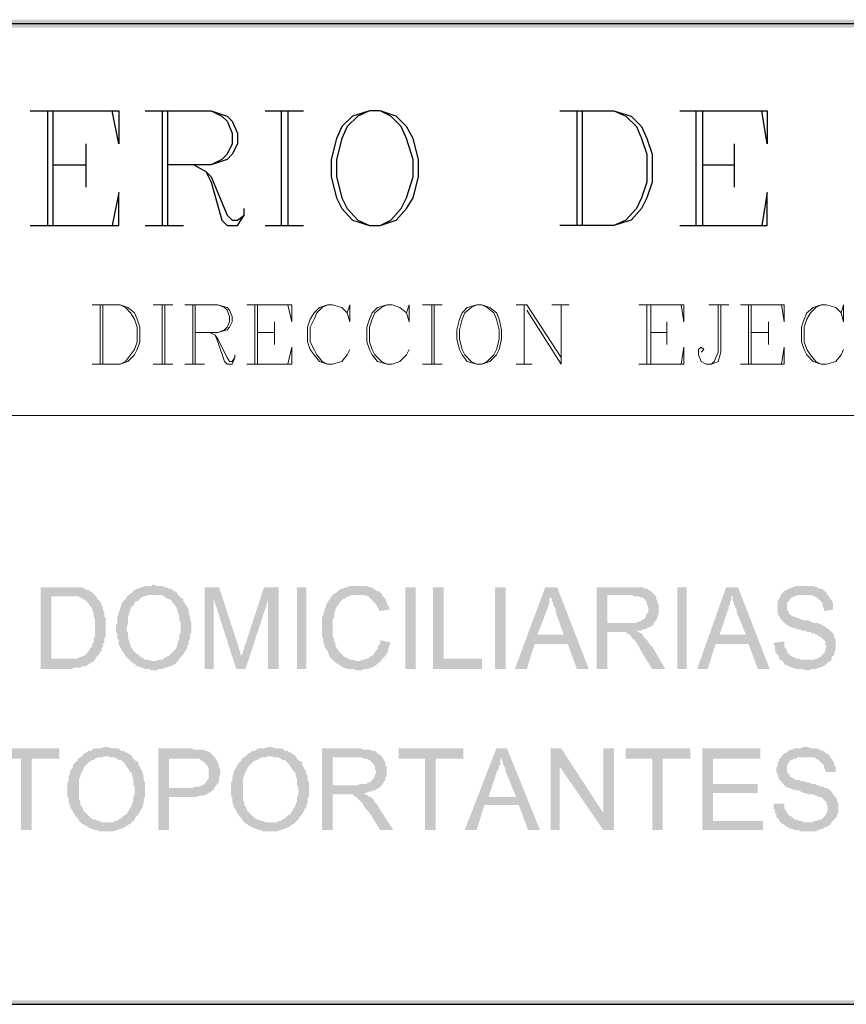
# Paper-space layout 'DGE_BT_007' of a CAD drawing. Header units: millimetres. Extents: x 8 to 202, y 3 to 294.
# Tile 3 of 14: x 82 to 108, y 3 to 35. Entities that reach past the tile are written whole.
import ezdxf

# ---------------------------------------------------------------- set-up
doc = ezdxf.new("R2010")
doc.units = ezdxf.units.MM
for name, color, linetype, lineweight in [('DGE_CONTORNOS', 7, 'Continuous', 0), ('DGE_DATOS', 7, 'Continuous', 0), ('DGE_RELLENO', 7, 'Continuous', 0)]:
    doc.layers.add(name, color=color, linetype=linetype, lineweight=lineweight)

# ---------------------------------------------------------------- blocks, each defined once
blk = doc.blocks.new('DGE_BT_007')
at = {"layer": 'DGE_RELLENO', "true_color": 0x000000}
for points in [[(23.4527, 34.8263), (23.7067, 34.5723), (201.9723, 34.8263)], [(23.7067, 34.5723), (201.9723, 34.8263), (201.8453, 34.5723)], [(83.3967, 16.623), (82.5077, 16.623), (82.5077, 13.9983), (83.4813, 13.9983), (83.566, 14.0406), (83.7777, 14.0406), (83.82, 14.0829), (83.947, 14.0829), (83.9893, 14.1253), (84.074, 14.1676), (84.1163, 14.2099), (84.1587, 14.2099), (84.201, 14.2523), (84.2433, 14.2946), (82.8463, 14.3369), (82.8463, 16.3266), (83.3967, 16.3266), (84.2433, 16.3689), (84.201, 16.4113), (84.1587, 16.4536), (84.074, 16.4959), (84.0317, 16.5383), (83.947, 16.5383), (83.9047, 16.5806), (83.82, 16.623), (83.4813, 16.623)], [(86.1483, 16.7076), (86.106, 16.7076), (86.0637, 16.6653), (85.852, 16.6653), (85.7673, 16.623), (85.725, 16.623), (85.6403, 16.5806), (85.598, 16.5806), (85.5133, 16.5383), (85.471, 16.4959), (85.4287, 16.4536), (85.3863, 16.4113), (86.1483, 16.3689), (86.4023, 16.3689), (86.4447, 16.3266), (86.5293, 16.2843), (86.5717, 16.2419), (86.614, 16.2419), (86.6987, 16.1996), (86.741, 16.115), (86.7833, 16.0726), (86.8257, 16.0303), (86.868, 15.9456), (86.868, 15.9033), (86.9103, 15.8186), (86.9103, 15.7763), (86.9527, 15.6916), (86.9527, 15.5646), (86.995, 15.4799), (86.995, 15.1836), (86.9527, 15.0989), (86.9527, 14.972), (86.9103, 14.8873), (86.9103, 14.8026), (86.868, 14.7603), (86.868, 14.7179), (86.8257, 14.6333), (86.7833, 14.5909), (86.741, 14.5486), (86.6987, 14.5063), (86.614, 14.4216), (86.5717, 14.4216), (86.5293, 14.3793), (86.4447, 14.3369), (86.4023, 14.2946), (86.2753, 14.2946), (86.1907, 14.2523), (86.1483, 14.2523), (86.9103, 14.2523), (86.9527, 14.3369), (86.995, 14.3793), (87.0373, 14.4216), (87.0797, 14.464), (87.122, 14.5486), (87.1643, 14.5909), (87.1643, 14.6333), (87.2067, 14.6756), (87.2067, 14.7603), (87.249, 14.8026), (87.249, 14.8873), (87.2913, 14.972), (87.2913, 15.0989), (87.3337, 15.1836), (87.3337, 15.4799), (87.2913, 15.5646), (87.2913, 15.6916), (87.249, 15.7763), (87.249, 15.9033), (87.2067, 15.988), (87.1643, 16.0303), (87.122, 16.115), (87.0797, 16.1573), (87.0797, 16.2419), (86.995, 16.2843), (86.9527, 16.3266), (86.9103, 16.3689), (86.868, 16.4536), (86.8257, 16.4959), (86.741, 16.4959), (86.741, 16.5383), (86.6563, 16.5806), (86.614, 16.5806), (86.5293, 16.623), (86.487, 16.623), (86.4023, 16.6653), (86.1907, 16.6653)], [(88.2227, 16.623), (87.757, 16.623), (87.757, 13.9983), (88.0533, 13.9983), (88.0533, 16.2419)], [(88.2227, 16.623), (88.0533, 16.2419), (88.773, 13.9983), (88.9423, 14.3793), (88.9423, 14.4216), (88.9, 14.464), (88.9, 14.5486), (88.8577, 14.6333), (88.8577, 14.6756), (88.8153, 14.8026)], [(90.1277, 16.623), (89.662, 16.623), (89.0693, 14.8026), (89.027, 14.7179), (89.027, 14.6333), (88.9847, 14.5909), (88.9847, 14.5063), (88.9423, 14.464), (88.9423, 14.3793), (88.773, 13.9983), (89.0693, 13.9983), (89.789, 16.1996)], [(90.1277, 16.623), (89.789, 16.1996), (89.789, 13.9983), (90.1277, 13.9983)], [(90.7203, 16.623), (91.0167, 16.623), (91.0167, 13.9983), (90.7203, 13.9983), (90.7203, 16.623)], [(92.71, 16.6653), (92.4137, 16.6653), (92.329, 16.623), (92.2867, 16.623), (92.202, 16.5806), (92.1597, 16.5806), (92.075, 16.5383), (92.0327, 16.4959), (91.9903, 16.4536), (91.9057, 16.4113), (91.8633, 16.3689), (91.821, 16.3266), (91.7787, 16.2419), (91.7363, 16.1996), (91.694, 16.115), (91.6517, 16.0726), (91.6517, 15.988), (91.6093, 15.9456), (91.6093, 15.8609), (91.567, 15.7763), (91.567, 15.7339), (91.5247, 15.6493), (91.5247, 15.0566), (91.567, 14.972), (91.567, 14.8449), (91.6093, 14.7603), (91.6093, 14.7179), (91.6517, 14.6333), (91.694, 14.5909), (91.7363, 14.5063), (91.7363, 14.464), (91.7787, 14.3793), (91.821, 14.3369), (91.8633, 14.2946), (91.948, 14.2099), (91.9903, 14.1676), (92.0327, 14.1676), (92.075, 14.1253), (92.1597, 14.0829), (92.202, 14.0406), (92.2443, 14.0406), (92.329, 13.9983), (92.5407, 13.9983), (92.6253, 13.956), (92.71, 13.956), (92.7947, 13.956), (92.8793, 13.9983), (93.0063, 13.9983), (93.0487, 14.0406), (93.1333, 14.0406), (93.1757, 14.0829), (93.2603, 14.1253), (93.3027, 14.1676), (93.345, 14.2099), (93.3873, 14.2099), (92.6677, 14.2523), (92.6253, 14.2523), (92.5407, 14.2946), (92.4137, 14.2946), (92.3713, 14.3369), (92.2867, 14.3793), (92.2443, 14.3793), (92.202, 14.4216), (92.1597, 14.464), (92.1173, 14.5063), (92.0327, 14.5909), (92.0327, 14.6333), (91.9903, 14.6756), (91.948, 14.7603), (91.948, 14.8449), (91.9057, 14.8873), (91.9057, 14.972), (91.8633, 15.0566), (91.8633, 15.5646), (91.9057, 15.6493), (91.9057, 15.7763), (91.948, 15.8609), (91.948, 15.9033), (91.9903, 15.988), (92.0327, 16.0303), (92.075, 16.115), (92.1173, 16.1573), (92.1597, 16.1996), (92.202, 16.2419), (92.2443, 16.2419), (92.2867, 16.2843), (92.329, 16.3266), (92.4137, 16.3266), (92.456, 16.3689), (92.71, 16.3689), (93.4297, 16.4113), (93.3873, 16.4536), (93.345, 16.4959), (93.3027, 16.4959), (93.218, 16.5383), (93.1757, 16.5806), (93.091, 16.623), (93.0487, 16.623), (92.964, 16.6653), (92.7523, 16.6653)], [(94.1917, 16.623), (94.5303, 16.623), (94.5303, 13.9983), (94.1917, 13.9983), (94.1917, 16.623)], [(95.4193, 16.623), (95.0807, 16.623), (95.0807, 13.9983), (96.647, 13.9983), (96.647, 14.3369), (95.4193, 14.3369)], [(97.0703, 16.623), (97.409, 16.623), (97.409, 13.9983), (97.0703, 13.9983), (97.0703, 16.623)], [(99.06, 16.623), (98.679, 16.623), (97.7053, 13.9983), (98.0863, 13.9983), (98.3403, 14.8026), (99.3987, 14.8026), (98.425, 15.0989), (98.7213, 15.8609), (98.7637, 15.9456), (98.7637, 16.0303), (98.806, 16.0726), (98.806, 16.2419), (98.8483, 16.2843), (98.8483, 16.3689)], [(99.06, 16.623), (98.8483, 16.3689), (98.8483, 16.3266), (98.8907, 16.2419), (98.8907, 16.1996), (98.933, 16.115), (98.933, 16.0726), (98.9753, 15.988), (99.0177, 15.9033), (99.0177, 15.8186), (99.2717, 15.0989), (98.425, 15.0989), (99.3987, 14.8026), (99.695, 13.9983), (100.076, 13.9983)], [(101.4307, 16.623), (100.33, 16.623), (100.33, 13.9983), (100.6687, 13.9983), (100.6687, 15.1836), (101.0497, 15.1836), (101.6, 15.2259), (101.727, 15.2259), (101.8117, 15.2683), (101.8963, 15.2683), (101.9387, 15.3106), (102.0233, 15.3529), (102.0657, 15.3529), (102.108, 15.3953), (102.1503, 15.4376), (102.1503, 15.4799), (100.6687, 15.4799), (100.6687, 16.3689), (101.4307, 16.3689), (102.1503, 16.4113), (102.108, 16.4536), (102.0657, 16.4959), (101.981, 16.5383), (101.9387, 16.5806), (101.854, 16.5806), (101.8117, 16.623), (101.5153, 16.623)], [(102.9123, 16.623), (103.2087, 16.623), (103.2087, 13.9983), (102.9123, 13.9983), (102.9123, 16.623)], [(104.8597, 16.623), (104.4787, 16.623), (103.5473, 13.9983), (103.886, 13.9983), (104.14, 14.8026), (105.1983, 14.8026), (104.267, 15.0989), (104.521, 15.8609), (104.5633, 15.9456), (104.5633, 16.0303), (104.6057, 16.0726), (104.6057, 16.1573), (104.648, 16.2419), (104.648, 16.3689)], [(104.8597, 16.623), (104.648, 16.3689), (104.6903, 16.3266), (104.6903, 16.1996), (104.7327, 16.115), (104.7327, 16.0726), (104.775, 15.988), (104.8173, 15.9033), (104.8173, 15.8186), (105.1137, 15.0989), (104.267, 15.0989), (105.1983, 14.8026), (105.4947, 13.9983), (105.8757, 13.9983)], [(106.9763, 16.6653), (106.7223, 16.6653), (106.6377, 16.623), (106.5953, 16.623), (106.5107, 16.5806), (106.4683, 16.5806), (106.426, 16.5383), (106.3413, 16.4959), (106.299, 16.4536), (106.2567, 16.4113), (106.2143, 16.3266), (106.172, 16.2419), (106.1297, 16.1573), (106.1297, 15.7763), (106.172, 15.6916), (106.2143, 15.6493), (106.2143, 15.607), (106.2567, 15.5646), (106.299, 15.5223), (106.3413, 15.4799), (106.3837, 15.4376), (106.4683, 15.3953), (106.5107, 15.3529), (106.553, 15.3529), (106.6377, 15.3106), (106.68, 15.3106), (106.7647, 15.2683), (106.8493, 15.2683), (106.934, 15.2259), (107.0187, 15.2259), (107.1033, 15.1836), (107.188, 15.1836), (107.2303, 15.1413), (107.315, 15.1413), (107.3573, 15.0989), (107.3997, 15.0989), (107.442, 15.0566), (107.5267, 15.0143), (107.569, 14.972), (107.6113, 14.9296), (107.6537, 14.8873), (107.6537, 14.8026), (107.696, 14.7179), (107.6537, 14.6333), (107.6537, 14.5486), (107.6113, 14.5063), (107.569, 14.464), (107.5267, 14.4216), (107.4843, 14.3793), (107.3997, 14.3369), (107.3573, 14.3369), (107.2727, 14.2946), (106.2143, 14.2946), (106.299, 14.2523), (106.3413, 14.1676), (106.3837, 14.1253), (106.426, 14.1253), (106.5107, 14.0829), (106.5953, 14.0406), (106.6377, 14.0406), (106.7223, 13.9983), (106.934, 13.9983), (107.0187, 13.956), (107.1457, 13.956), (107.2303, 13.9983), (107.3573, 13.9983), (107.442, 14.0406), (107.4843, 14.0406), (107.569, 14.0829), (107.6537, 14.1253), (107.696, 14.1676), (107.7383, 14.2099), (107.823, 14.2523), (107.8653, 14.2946), (107.8653, 14.3793), (107.9077, 14.4216), (107.95, 14.464), (107.95, 14.5486), (107.9923, 14.6333), (107.9923, 14.9296), (107.95, 15.0143), (107.95, 15.0566), (107.9077, 15.1413), (107.8653, 15.1836), (107.823, 15.2259), (107.7807, 15.2683), (107.696, 15.3106), (107.6537, 15.3529), (107.569, 15.3953), (107.5267, 15.4376), (107.4843, 15.4376), (107.3997, 15.4799), (107.2727, 15.4799), (107.188, 15.5223), (107.1033, 15.5646), (106.934, 15.5646), (106.8493, 15.607), (106.7647, 15.6493), (106.7223, 15.6493), (106.6377, 15.6916), (106.5953, 15.6916), (106.553, 15.7339), (106.5107, 15.7339), (106.5107, 15.7763), (106.4683, 15.8609), (106.426, 15.9033), (106.426, 16.115), (106.4683, 16.1573), (106.5107, 16.1996), (106.553, 16.2843), (106.5953, 16.2843), (106.6377, 16.3266), (106.68, 16.3266), (106.7647, 16.3689), (107.7383, 16.3689), (107.696, 16.4536), (107.6537, 16.4959), (107.6113, 16.5383), (107.5267, 16.5806), (107.442, 16.5806), (107.3997, 16.623), (107.3573, 16.623), (107.2727, 16.6653), (107.061, 16.6653)], [(84.2433, 16.3689), (83.3967, 16.3266), (83.693, 16.3266), (83.7777, 16.2843), (83.82, 16.2843), (83.8623, 16.2419), (83.947, 16.1996), (83.9893, 16.1573), (84.0317, 16.115), (84.074, 16.0303), (84.1163, 15.988), (84.1587, 15.9456), (84.1587, 15.8609), (84.201, 15.8186), (84.201, 15.6916), (84.2433, 15.607), (84.2433, 15.0566), (84.201, 14.972), (84.201, 14.8449), (84.1587, 14.8026), (84.1587, 14.7603), (84.1163, 14.6756), (84.074, 14.6333), (84.0317, 14.5486), (83.9893, 14.5063), (83.947, 14.464), (83.9047, 14.4216), (83.8623, 14.4216), (83.7777, 14.3793), (83.7353, 14.3793), (83.693, 14.3369), (82.8463, 14.3369), (84.2433, 14.2946), (84.2857, 14.3793), (84.328, 14.4216), (84.3703, 14.464), (84.4127, 14.5486), (84.455, 14.5909), (84.455, 14.6756), (84.4973, 14.7179), (84.4973, 14.8026), (84.5397, 14.8449), (84.5397, 14.972), (84.582, 15.0566), (84.582, 15.6493), (84.5397, 15.6916), (84.5397, 15.8186), (84.4973, 15.9033), (84.4973, 15.988), (84.455, 16.0303), (84.455, 16.0726), (84.4127, 16.1573), (84.3703, 16.1996), (84.328, 16.2419), (84.2857, 16.3266)], [(85.3863, 16.4113), (85.3017, 16.3689), (85.2593, 16.3266), (85.2593, 16.2843), (85.217, 16.2419), (85.1747, 16.1996), (85.1323, 16.1573), (85.09, 16.0726), (85.09, 16.0303), (85.0477, 15.9456), (85.0477, 15.9033), (85.0053, 15.8186), (85.0053, 15.7763), (84.963, 15.6916), (84.963, 15.4799), (84.9207, 15.3953), (84.9207, 15.1836), (84.963, 15.1413), (84.963, 14.972), (85.0053, 14.9296), (85.0053, 14.7603), (85.0477, 14.7179), (85.09, 14.6333), (85.1323, 14.5486), (85.1747, 14.5063), (85.217, 14.4216), (85.2593, 14.3793), (85.3017, 14.3369), (85.344, 14.2946), (85.3863, 14.2523), (85.4287, 14.2099), (85.5133, 14.1676), (85.5557, 14.1253), (85.598, 14.0829), (85.6403, 14.0829), (85.725, 14.0406), (85.7673, 14.0406), (85.852, 13.9983), (85.979, 13.9983), (86.0637, 13.956), (86.1483, 13.956), (86.233, 13.956), (86.2753, 13.9983), (86.4023, 13.9983), (86.487, 14.0406), (86.5293, 14.0406), (86.614, 14.0829), (86.6563, 14.0829), (86.741, 14.1253), (86.8257, 14.1676), (86.868, 14.2099), (86.9103, 14.2523), (86.0637, 14.2523), (85.979, 14.2946), (85.852, 14.2946), (85.8097, 14.3369), (85.725, 14.3793), (85.6827, 14.4216), (85.6403, 14.464), (85.5557, 14.5063), (85.5133, 14.5486), (85.471, 14.5909), (85.4287, 14.6756), (85.3863, 14.7179), (85.3863, 14.7603), (85.344, 14.8449), (85.344, 14.9296), (85.3017, 14.972), (85.3017, 15.1413), (85.2593, 15.2259), (85.2593, 15.3529), (85.3017, 15.4376), (85.3017, 15.6916), (85.344, 15.7763), (85.344, 15.8186), (85.3863, 15.9033), (85.3863, 15.9456), (85.4287, 15.988), (85.471, 16.0303), (85.5133, 16.115), (85.5133, 16.1573), (85.5557, 16.1573), (85.6403, 16.1996), (85.6827, 16.2419), (85.725, 16.2843), (85.8097, 16.3266), (85.852, 16.3266), (85.9367, 16.3689), (86.1483, 16.3689)], [(93.4297, 16.4113), (92.71, 16.3689), (92.9217, 16.3689), (93.0063, 16.3266), (93.0487, 16.2843), (93.091, 16.2419), (93.1333, 16.1996), (93.1757, 16.1573), (93.218, 16.115), (93.2603, 16.0726), (93.3027, 15.988), (93.345, 15.9033), (93.345, 15.8609), (93.6837, 15.9033), (93.6837, 15.9456), (93.6413, 16.0303), (93.599, 16.115), (93.599, 16.1573), (93.5567, 16.2419), (93.5143, 16.2843), (93.472, 16.3266)], [(102.1503, 16.4113), (101.4307, 16.3689), (101.473, 16.3689), (101.5577, 16.3266), (101.6847, 16.3266), (101.7693, 16.2843), (101.8117, 16.2843), (101.854, 16.2419), (101.8963, 16.1996), (101.9387, 16.115), (101.9387, 16.0726), (101.981, 15.988), (101.981, 15.8186), (101.9387, 15.7763), (101.8963, 15.6916), (101.8963, 15.6493), (101.854, 15.607), (101.7693, 15.5646), (101.727, 15.5223), (101.6423, 15.5223), (101.6, 15.4799), (100.6687, 15.4799), (102.1503, 15.4799), (102.1927, 15.5223), (102.235, 15.5646), (102.2773, 15.6493), (102.2773, 15.6916), (102.3197, 15.7763), (102.3197, 16.0726), (102.2773, 16.115), (102.2773, 16.1996), (102.235, 16.2419), (102.235, 16.3266), (102.1927, 16.3689)], [(107.7383, 16.3689), (107.0187, 16.3689), (107.2303, 16.3689), (107.2727, 16.3266), (107.315, 16.3266), (107.3997, 16.2843), (107.442, 16.2419), (107.4843, 16.1996), (107.5267, 16.1573), (107.569, 16.115), (107.569, 16.0303), (107.6113, 15.9456), (107.6113, 15.8609), (107.9077, 15.9033), (107.9077, 16.115), (107.8653, 16.1996), (107.823, 16.2419), (107.7807, 16.3266)], [(101.6, 15.2259), (101.0497, 15.1836), (101.2613, 15.1836), (101.3037, 15.1413), (101.3883, 15.0989), (101.4307, 15.0566), (101.473, 14.972), (101.5577, 14.9296), (101.5577, 14.8873), (101.6, 14.8449), (101.6423, 14.7603), (101.6847, 14.7179), (101.727, 14.6333), (101.7693, 14.5486), (102.108, 13.9983), (102.5313, 13.9983), (102.108, 14.7179), (102.0657, 14.7603), (102.0233, 14.8026), (101.981, 14.8873), (101.9387, 14.9296), (101.8963, 14.972), (101.854, 15.0143), (101.8117, 15.0989), (101.7693, 15.1413), (101.6847, 15.1836)], [(93.3873, 14.9296), (93.3873, 14.8449), (93.345, 14.7603), (93.3027, 14.7179), (93.3027, 14.6333), (93.2603, 14.5909), (93.218, 14.5486), (93.1757, 14.464), (93.1333, 14.4216), (93.091, 14.4216), (93.0487, 14.3793), (93.0063, 14.3369), (92.9217, 14.3369), (92.8793, 14.2946), (92.7947, 14.2946), (92.7523, 14.2523), (92.6677, 14.2523), (93.3873, 14.2099), (93.4297, 14.2946), (93.472, 14.3369), (93.5143, 14.3793), (93.5567, 14.4216), (93.599, 14.5063), (93.6413, 14.5486), (93.6413, 14.6333), (93.6837, 14.7179), (93.6837, 14.7603), (93.726, 14.8449)], [(106.3413, 14.8873), (106.0027, 14.8449), (106.0027, 14.8026), (106.045, 14.7179), (106.045, 14.5909), (106.0873, 14.5063), (106.1297, 14.464), (106.172, 14.3793), (106.172, 14.3369), (106.2143, 14.2946), (107.061, 14.2946), (106.8917, 14.2946), (106.807, 14.3369), (106.7223, 14.3369), (106.68, 14.3793), (106.6377, 14.3793), (106.553, 14.4216), (106.5107, 14.464), (106.4683, 14.5063), (106.426, 14.5486), (106.426, 14.5909), (106.3837, 14.6756), (106.3413, 14.7179), (106.3413, 14.8026)], [(83.1003, 11.4583), (81.026, 11.4583), (81.026, 11.1196), (81.8727, 11.1196), (81.8727, 8.8336), (82.2113, 8.8336), (82.2113, 11.1196), (83.1003, 11.1196)], [(84.6243, 11.5006), (84.5397, 11.5006), (84.455, 11.4583), (84.2433, 11.4583), (84.1587, 11.4159), (84.1163, 11.3736), (84.0317, 11.3736), (83.9893, 11.3313), (83.9047, 11.289), (83.8623, 11.2466), (83.82, 11.2043), (84.6667, 11.2043), (84.7513, 11.1619), (84.8783, 11.1619), (84.963, 11.1196), (85.0053, 11.0773), (85.09, 11.0773), (85.1323, 11.0349), (85.1747, 10.9926), (85.217, 10.9503), (85.2593, 10.8656), (85.3017, 10.8233), (85.344, 10.7386), (85.3863, 10.6963), (85.4287, 10.6539), (85.4287, 10.5693), (85.471, 10.4846), (85.471, 10.273), (85.5133, 10.2306), (85.5133, 9.9766), (85.471, 9.8919), (85.471, 9.765), (85.4287, 9.6803), (85.4287, 9.638), (85.3863, 9.5533), (85.344, 9.5109), (85.344, 9.4686), (85.3017, 9.4263), (85.2593, 9.3416), (85.1747, 9.2993), (85.1323, 9.257), (85.09, 9.2146), (85.0053, 9.1723), (84.963, 9.13), (84.8783, 9.13), (84.836, 9.0876), (84.6243, 9.0876), (85.4287, 9.0876), (85.471, 9.13), (85.5133, 9.1723), (85.5557, 9.257), (85.598, 9.2993), (85.6403, 9.3416), (85.6827, 9.4263), (85.725, 9.5109), (85.7673, 9.5533), (85.7673, 9.638), (85.8097, 9.6803), (85.8097, 9.8496), (85.852, 9.8919), (85.852, 10.3576), (85.8097, 10.4423), (85.8097, 10.5693), (85.7673, 10.6539), (85.7673, 10.6963), (85.725, 10.781), (85.6827, 10.8233), (85.6827, 10.8656), (85.6403, 10.9079), (85.6403, 10.9926), (85.598, 11.0349), (85.5133, 11.0773), (85.471, 11.1196), (85.4287, 11.2043), (85.3863, 11.2466), (85.3017, 11.289), (85.2593, 11.3313), (85.217, 11.3313), (85.1747, 11.3736), (85.09, 11.3736), (85.0477, 11.4159), (84.963, 11.4583), (84.7513, 11.4583), (84.6667, 11.5006)], [(87.249, 11.4583), (86.2753, 11.4583), (86.2753, 8.8336), (86.614, 8.8336), (86.614, 9.8919), (87.503, 9.8919), (87.5877, 9.9343), (87.7147, 9.9343), (87.7993, 9.9766), (87.8417, 9.9766), (87.884, 10.0189), (87.9687, 10.0613), (88.011, 10.1036), (88.0533, 10.1036), (88.0533, 10.1459), (86.614, 10.1883), (86.614, 11.1196), (87.2913, 11.1196), (88.0957, 11.1619), (88.0533, 11.2043), (88.011, 11.2466), (87.9687, 11.289), (87.9263, 11.3313), (87.8417, 11.3736), (87.7993, 11.3736), (87.7147, 11.4159), (87.63, 11.4159), (87.4183, 11.4159), (87.3337, 11.4583)], [(89.8737, 11.5006), (89.789, 11.5006), (89.7043, 11.4583), (89.4927, 11.4583), (89.408, 11.4159), (89.3657, 11.3736), (89.281, 11.3736), (89.2387, 11.3313), (89.154, 11.289), (89.1117, 11.2466), (89.0693, 11.2043), (89.916, 11.2043), (90.0007, 11.1619), (90.1277, 11.1619), (90.2123, 11.1196), (90.2547, 11.0773), (90.3393, 11.0773), (90.3817, 11.0349), (90.424, 10.9926), (90.4663, 10.9503), (90.5087, 10.8656), (90.551, 10.8233), (90.5933, 10.7386), (90.6357, 10.6963), (90.678, 10.6539), (90.678, 10.5693), (90.7203, 10.4846), (90.7203, 10.273), (90.7627, 10.2306), (90.7627, 9.9766), (90.7203, 9.8919), (90.7203, 9.765), (90.678, 9.6803), (90.678, 9.638), (90.6357, 9.5533), (90.5933, 9.5109), (90.5933, 9.4686), (90.551, 9.4263), (90.5087, 9.3416), (90.424, 9.2993), (90.3817, 9.257), (90.3393, 9.2146), (90.2547, 9.1723), (90.2123, 9.13), (90.1277, 9.13), (90.0853, 9.0876), (89.8737, 9.0876), (90.678, 9.0876), (90.7203, 9.13), (90.7627, 9.1723), (90.805, 9.257), (90.8473, 9.2993), (90.8897, 9.3416), (90.932, 9.4263), (90.9743, 9.5109), (91.0167, 9.5533), (91.0167, 9.638), (91.059, 9.6803), (91.059, 9.8496), (91.1013, 9.8919), (91.1013, 10.3576), (91.059, 10.4423), (91.059, 10.5693), (91.0167, 10.6539), (91.0167, 10.6963), (90.9743, 10.781), (90.932, 10.8233), (90.932, 10.8656), (90.8897, 10.9079), (90.8897, 10.9926), (90.8473, 11.0349), (90.7627, 11.0773), (90.7203, 11.1196), (90.678, 11.2043), (90.6357, 11.2466), (90.551, 11.289), (90.5087, 11.3313), (90.4663, 11.3313), (90.424, 11.3736), (90.3393, 11.3736), (90.297, 11.4159), (90.2123, 11.4583), (90.0007, 11.4583), (89.916, 11.5006)], [(92.6677, 11.4583), (91.5247, 11.4583), (91.5247, 8.8336), (91.8633, 8.8336), (91.8633, 9.9766), (92.2443, 9.9766), (92.8793, 10.0189), (92.9217, 10.0189), (93.0063, 10.0613), (93.091, 10.0613), (93.1333, 10.1036), (93.218, 10.1036), (93.2603, 10.1459), (93.345, 10.1883), (93.3873, 10.2306), (93.4297, 10.273), (91.8633, 10.273), (91.8633, 11.1619), (92.6677, 11.1619), (93.4297, 11.2043), (93.3873, 11.2466), (93.3027, 11.289), (93.2603, 11.3313), (93.218, 11.3736), (93.1333, 11.3736), (93.0487, 11.4159), (92.837, 11.4159), (92.7523, 11.4583)], [(96.0543, 11.4583), (93.98, 11.4583), (93.98, 11.1196), (94.8267, 11.1196), (94.8267, 8.8336), (95.1653, 8.8336), (95.1653, 11.1196), (96.0543, 11.1196)], [(97.4513, 11.4583), (97.1127, 11.4583), (96.0967, 8.8336), (96.4777, 8.8336), (96.7317, 9.638), (97.8323, 9.638), (96.8587, 9.8919), (97.1127, 10.6539), (97.1127, 10.6963), (97.155, 10.7386), (97.1973, 10.8233), (97.1973, 10.8656), (97.2397, 10.9503), (97.2397, 11.0773), (97.282, 11.1619)], [(97.4513, 11.4583), (97.282, 11.1619), (97.282, 11.0773), (97.3243, 10.9926), (97.3243, 10.9503), (97.3667, 10.8656), (97.409, 10.781), (97.409, 10.6963), (97.4513, 10.6116), (97.7477, 9.8919), (96.8587, 9.8919), (97.8323, 9.638), (98.1287, 8.8336), (98.5097, 8.8336)], [(99.187, 11.4583), (98.8483, 11.4583), (98.8483, 8.8336), (99.1447, 8.8336), (99.1447, 10.8656)], [(99.187, 11.4583), (99.1447, 10.8656), (100.5417, 8.8336), (100.5417, 9.3839)], [(100.8803, 11.4583), (100.5417, 11.4583), (100.5417, 8.8336), (100.8803, 8.8336)], [(103.3357, 11.4583), (101.2613, 11.4583), (101.2613, 11.1196), (102.108, 11.1196), (102.108, 8.8336), (102.4467, 8.8336), (102.4467, 11.1196), (103.3357, 11.1196)], [(105.5793, 11.4583), (103.7167, 11.4583), (103.7167, 8.8336), (105.664, 8.8336), (105.664, 9.13), (104.0553, 9.13), (104.0553, 10.0189), (105.4947, 10.0189), (105.4947, 10.3153), (104.0553, 10.3153), (104.0553, 11.1196), (105.5793, 11.1196)], [(107.0187, 11.5006), (106.934, 11.5006), (106.8917, 11.4583), (106.68, 11.4583), (106.5953, 11.4159), (106.553, 11.4159), (106.4683, 11.3736), (106.426, 11.3313), (106.3413, 11.289), (106.299, 11.2466), (106.2567, 11.2043), (106.2143, 11.1196), (106.172, 11.1196), (106.172, 11.0349), (106.1297, 10.9926), (106.1297, 10.9079), (106.0873, 10.8233), (106.0873, 10.6963), (106.1297, 10.6539), (106.1297, 10.5693), (106.172, 10.4846), (106.172, 10.4423), (106.2143, 10.4423), (106.2567, 10.3576), (106.299, 10.3153), (106.3413, 10.273), (106.3837, 10.2306), (106.4683, 10.1883), (106.5107, 10.1883), (106.5953, 10.1459), (106.6377, 10.1459), (106.7223, 10.1036), (106.807, 10.1036), (106.8917, 10.0613), (106.9763, 10.0189), (107.0187, 10.0189), (107.1457, 9.9766), (107.2727, 9.9766), (107.3573, 9.9343), (107.3997, 9.9343), (107.442, 9.8919), (107.5267, 9.8919), (107.569, 9.8496), (107.6113, 9.8073), (107.6537, 9.765), (107.696, 9.7226), (107.696, 9.6803), (107.7383, 9.5956), (107.7383, 9.4686), (107.696, 9.3839), (107.6537, 9.2993), (107.6113, 9.257), (107.569, 9.2146), (107.5267, 9.1723), (107.442, 9.1723), (107.3997, 9.13), (107.315, 9.13), (107.2303, 9.0876), (106.2143, 9.0876), (106.2567, 9.0453), (106.3413, 9.0029), (106.3837, 8.9606), (106.4683, 8.9183), (106.5107, 8.8759), (106.5953, 8.8759), (106.68, 8.8336), (106.807, 8.8336), (106.8493, 8.7913), (107.1033, 8.7913), (107.3573, 8.7913), (107.3997, 8.8336), (107.4843, 8.8336), (107.5267, 8.8759), (107.6113, 8.8759), (107.6113, 8.9183), (107.696, 8.9183), (107.7383, 8.9606), (107.823, 9.0029), (107.8653, 9.0876), (107.9077, 9.13), (107.95, 9.1723), (107.9923, 9.2146), (108.0347, 9.2993), (108.0347, 9.3416), (108.077, 9.4263), (108.077, 9.6803), (108.0347, 9.765), (108.0347, 9.8073), (107.9923, 9.8919), (107.95, 9.9343), (107.9077, 9.9766), (107.8653, 10.0613), (107.823, 10.1036), (107.7807, 10.1459), (107.696, 10.1883), (107.6113, 10.1883), (107.6113, 10.2306), (107.5267, 10.2306), (107.442, 10.273), (107.3997, 10.273), (107.315, 10.3153), (107.2303, 10.3153), (107.1457, 10.3576), (107.061, 10.3576), (106.9763, 10.3999), (106.8917, 10.3999), (106.807, 10.4423), (106.7223, 10.4423), (106.6377, 10.4846), (106.5953, 10.5269), (106.553, 10.5269), (106.5107, 10.5693), (106.5107, 10.6116), (106.4683, 10.6539), (106.426, 10.6963), (106.426, 10.9079), (106.4683, 10.9503), (106.5107, 11.0349), (106.553, 11.0773), (106.5953, 11.0773), (106.6377, 11.1196), (106.7223, 11.1196), (106.7647, 11.1619), (107.823, 11.1619), (107.7807, 11.2466), (107.696, 11.289), (107.6537, 11.3313), (107.6113, 11.3736), (107.5267, 11.3736), (107.5267, 11.4159), (107.442, 11.4159), (107.3997, 11.4583), (107.188, 11.4583), (107.1033, 11.5006)], [(83.82, 11.2043), (83.7777, 11.1619), (83.693, 11.1196), (83.693, 11.0773), (83.6507, 11.0349), (83.6083, 10.9926), (83.566, 10.9503), (83.5237, 10.8656), (83.5237, 10.8233), (83.4813, 10.781), (83.439, 10.6963), (83.439, 10.6116), (83.3967, 10.5693), (83.3967, 10.3999), (83.3543, 10.3576), (83.3543, 9.9343), (83.3967, 9.8496), (83.3967, 9.7226), (83.439, 9.638), (83.439, 9.5956), (83.4813, 9.5109), (83.5237, 9.4686), (83.5237, 9.4263), (83.566, 9.3839), (83.6083, 9.2993), (83.6507, 9.257), (83.693, 9.2146), (83.7353, 9.13), (83.7777, 9.0876), (83.82, 9.0453), (83.9047, 9.0029), (83.947, 8.9606), (83.9893, 8.9606), (84.0317, 8.9183), (84.1163, 8.8759), (84.1587, 8.8759), (84.2433, 8.8336), (84.328, 8.8336), (84.3703, 8.7913), (84.6243, 8.7913), (84.836, 8.7913), (84.9207, 8.8336), (84.963, 8.8336), (85.0477, 8.8759), (85.09, 8.8759), (85.1747, 8.9183), (85.2593, 8.9606), (85.3017, 9.0029), (85.3863, 9.0453), (85.4287, 9.0876), (84.455, 9.0876), (84.3703, 9.13), (84.328, 9.13), (84.2433, 9.1723), (84.201, 9.1723), (84.1163, 9.2146), (84.074, 9.257), (84.0317, 9.2993), (83.9893, 9.3416), (83.947, 9.3839), (83.9047, 9.4263), (83.8623, 9.4686), (83.8623, 9.5109), (83.82, 9.5956), (83.7777, 9.638), (83.7777, 9.7226), (83.7353, 9.8073), (83.7353, 10.4846), (83.7777, 10.5693), (83.7777, 10.6116), (83.82, 10.6963), (83.8623, 10.7386), (83.8623, 10.781), (83.9047, 10.8656), (83.947, 10.9079), (83.9893, 10.9503), (84.0317, 10.9926), (84.074, 11.0349), (84.1587, 11.0773), (84.201, 11.0773), (84.2433, 11.1196), (84.328, 11.1619), (84.455, 11.1619), (84.5397, 11.2043), (84.6243, 11.2043)], [(88.0957, 11.1619), (87.2913, 11.1196), (87.5877, 11.1196), (87.63, 11.0773), (87.7147, 11.0349), (87.757, 10.9926), (87.7993, 10.9503), (87.8417, 10.9079), (87.884, 10.8233), (87.884, 10.4846), (87.8417, 10.4423), (87.7993, 10.3576), (87.757, 10.3153), (87.7147, 10.273), (87.6723, 10.273), (87.5877, 10.2306), (87.4607, 10.2306), (87.376, 10.1883), (86.614, 10.1883), (88.0533, 10.1459), (88.0957, 10.2306), (88.138, 10.273), (88.1803, 10.3153), (88.2227, 10.3999), (88.2227, 10.5269), (88.265, 10.6116), (88.265, 10.781), (88.2227, 10.8233), (88.2227, 10.9079), (88.1803, 10.9926), (88.1803, 11.0349), (88.138, 11.0773)], [(89.0693, 11.2043), (89.027, 11.1619), (88.9423, 11.1196), (88.9423, 11.0773), (88.9, 11.0349), (88.8577, 10.9926), (88.8153, 10.9503), (88.773, 10.8656), (88.773, 10.8233), (88.7307, 10.781), (88.6883, 10.6963), (88.6883, 10.6116), (88.646, 10.5693), (88.646, 10.3999), (88.6037, 10.3576), (88.6037, 9.9343), (88.646, 9.8496), (88.646, 9.7226), (88.6883, 9.638), (88.6883, 9.5956), (88.7307, 9.5109), (88.773, 9.4686), (88.773, 9.4263), (88.8153, 9.3839), (88.8577, 9.2993), (88.9, 9.257), (88.9423, 9.2146), (88.9847, 9.13), (89.027, 9.0876), (89.0693, 9.0453), (89.154, 9.0029), (89.1963, 8.9606), (89.2387, 8.9606), (89.281, 8.9183), (89.3657, 8.8759), (89.408, 8.8759), (89.4927, 8.8336), (89.5773, 8.8336), (89.6197, 8.7913), (89.8737, 8.7913), (90.0853, 8.7913), (90.17, 8.8336), (90.2123, 8.8336), (90.297, 8.8759), (90.3393, 8.8759), (90.424, 8.9183), (90.5087, 8.9606), (90.551, 9.0029), (90.6357, 9.0453), (90.678, 9.0876), (89.7043, 9.0876), (89.6197, 9.13), (89.5773, 9.13), (89.4927, 9.1723), (89.4503, 9.1723), (89.3657, 9.2146), (89.3233, 9.257), (89.281, 9.2993), (89.2387, 9.3416), (89.1963, 9.3839), (89.154, 9.4263), (89.1117, 9.4686), (89.1117, 9.5109), (89.0693, 9.5956), (89.027, 9.638), (89.027, 9.7226), (88.9847, 9.8073), (88.9847, 10.4846), (89.027, 10.5693), (89.027, 10.6116), (89.0693, 10.6963), (89.1117, 10.7386), (89.1117, 10.781), (89.154, 10.8656), (89.1963, 10.9079), (89.2387, 10.9503), (89.281, 10.9926), (89.3233, 11.0349), (89.408, 11.0773), (89.4503, 11.0773), (89.4927, 11.1196), (89.5773, 11.1619), (89.7043, 11.1619), (89.789, 11.2043), (89.8737, 11.2043)], [(93.4297, 11.2043), (92.6677, 11.1619), (92.7947, 11.1619), (92.8793, 11.1196), (92.964, 11.1196), (93.0063, 11.0773), (93.0487, 11.0773), (93.091, 11.0349), (93.1333, 10.9926), (93.1757, 10.9503), (93.218, 10.8656), (93.218, 10.781), (93.2603, 10.7386), (93.2603, 10.6963), (93.218, 10.6116), (93.218, 10.5693), (93.1757, 10.4846), (93.1333, 10.4423), (93.091, 10.3999), (93.0487, 10.3576), (92.964, 10.3576), (92.964, 10.3153), (92.7523, 10.3153), (92.6677, 10.273), (91.8633, 10.273), (93.4297, 10.273), (93.472, 10.3153), (93.5143, 10.3999), (93.5567, 10.4423), (93.5567, 10.5269), (93.599, 10.5693), (93.599, 10.8656), (93.5567, 10.9079), (93.5567, 10.9926), (93.5143, 11.0773), (93.472, 11.1196), (93.472, 11.1619)], [(107.823, 11.1619), (107.0187, 11.1619), (107.315, 11.1619), (107.3573, 11.1196), (107.442, 11.0773), (107.4843, 11.0349), (107.5267, 10.9926), (107.569, 10.9503), (107.6113, 10.9079), (107.6113, 10.8233), (107.6537, 10.781), (107.6537, 10.6963), (107.9923, 10.6963), (107.9923, 10.8656), (107.95, 10.9079), (107.95, 10.9926), (107.9077, 11.0349), (107.8653, 11.1196)], [(92.8793, 10.0189), (92.2443, 9.9766), (92.4983, 9.9766), (92.5407, 9.9343), (92.6253, 9.8919), (92.6677, 9.8496), (92.71, 9.8073), (92.7947, 9.7226), (92.837, 9.6803), (92.837, 9.638), (92.8793, 9.5956), (92.9217, 9.5109), (92.964, 9.4686), (93.0487, 9.3839), (93.3873, 8.8336), (93.8107, 8.8336), (93.345, 9.5533), (93.3027, 9.638), (93.2603, 9.6803), (93.218, 9.7226), (93.1757, 9.8073), (93.1333, 9.8496), (93.091, 9.8919), (93.0487, 9.8919), (93.0063, 9.9343), (92.9217, 9.9766)], [(106.3413, 9.6803), (106.0027, 9.6803), (106.0027, 9.5109), (106.045, 9.4686), (106.045, 9.3839), (106.0873, 9.3416), (106.0873, 9.257), (106.1297, 9.2146), (106.172, 9.1723), (106.2143, 9.0876), (107.1033, 9.0876), (106.9763, 9.0876), (106.8917, 9.13), (106.807, 9.13), (106.7647, 9.1723), (106.68, 9.1723), (106.6377, 9.2146), (106.5953, 9.257), (106.5107, 9.2993), (106.4683, 9.3416), (106.426, 9.3839), (106.426, 9.4263), (106.3837, 9.4686), (106.3413, 9.5533), (106.3413, 9.638)], [(201.9723, 3.2456), (201.8453, 3.3726), (23.5797, 3.2456)], [(201.8453, 3.3726), (23.5797, 3.2456), (23.7067, 3.3726)]]:
    blk.add_hatch(color=7, dxfattribs=at).paths.add_polyline_path(points, flags=0)
at = {"layer": 'DGE_CONTORNOS', "lineweight": 25}
for points in [[(23.5797, 34.6993), (201.9723, 34.6993)], [(82.169, 31.9053), (85.0053, 31.9053), (85.0053, 30.847), (84.7937, 31.9053)], [(82.7193, 31.9053), (82.7193, 28.2223)], [(82.8887, 31.9053), (82.8887, 28.2223)], [(85.852, 31.9053), (87.9687, 31.9053), (88.4767, 31.7359), (88.646, 31.5666), (88.8153, 31.1856), (88.8153, 30.847), (88.646, 30.5083), (88.4767, 30.339), (87.9687, 30.1696), (86.5717, 30.1696)], [(86.4023, 31.9053), (86.4023, 28.2223)], [(86.5717, 31.9053), (86.5717, 28.2223)], [(87.9687, 31.9053), (88.3073, 31.7359), (88.4767, 31.5666), (88.646, 31.1856), (88.646, 30.847), (88.4767, 30.5083), (88.3073, 30.339), (87.9687, 30.1696)], [(89.7043, 31.9053), (90.932, 31.9053)], [(90.2123, 31.9053), (90.2123, 28.2223)], [(90.424, 31.9053), (90.424, 28.2223)], [(93.0487, 31.9053), (92.4983, 31.7359), (92.1597, 31.3973), (91.9903, 31.0163), (91.821, 30.339), (91.821, 29.7886), (91.9903, 29.1113), (92.1597, 28.7726), (92.4983, 28.3916), (93.0487, 28.2223), (93.3873, 28.2223), (93.8953, 28.3916), (94.234, 28.7726), (94.4457, 29.1113), (94.615, 29.7886), (94.615, 30.339), (94.4457, 31.0163), (94.234, 31.3973), (93.8953, 31.7359), (93.3873, 31.9053), (93.0487, 31.9053), (92.6677, 31.7359), (92.329, 31.3973), (92.1597, 31.0163), (91.9903, 30.339), (91.9903, 29.7886), (92.1597, 29.1113), (92.329, 28.7726), (92.6677, 28.3916), (93.0487, 28.2223)], [(93.3873, 28.2223), (93.726, 28.3916), (94.0647, 28.7726), (94.234, 29.1113), (94.4457, 29.7886), (94.4457, 30.339), (94.234, 31.0163), (94.0647, 31.3973), (93.726, 31.7359), (93.3873, 31.9053)], [(99.1447, 31.9053), (100.8803, 31.9053), (101.4307, 31.7359), (101.7693, 31.3973), (101.9387, 31.0163), (102.108, 30.5083), (102.108, 29.6193), (101.9387, 29.1113), (101.7693, 28.7726), (101.4307, 28.3916), (100.8803, 28.2223), (99.1447, 28.2223)], [(99.695, 31.9053), (99.695, 28.2223)], [(99.8643, 31.9053), (99.8643, 28.2223)], [(100.8803, 31.9053), (101.2613, 31.7359), (101.6, 31.3973), (101.7693, 31.0163), (101.9387, 30.5083), (101.9387, 29.6193), (101.7693, 29.1113), (101.6, 28.7726), (101.2613, 28.3916), (100.8803, 28.2223)], [(102.997, 31.9053), (105.791, 31.9053), (105.791, 30.847), (105.6217, 31.9053)], [(103.505, 31.9053), (103.505, 28.2223)], [(103.7167, 31.9053), (103.7167, 28.2223)], [(83.947, 30.847), (83.947, 29.4499)], [(104.7327, 30.847), (104.7327, 29.4499)], [(82.8887, 30.1696), (83.947, 30.1696)], [(87.4183, 30.1696), (87.7993, 29.9579), (87.9687, 29.7886), (88.4767, 28.5609), (88.646, 28.3916), (88.8153, 28.3916), (89.027, 28.5609)], [(103.7167, 30.1696), (104.7327, 30.1696)], [(87.7993, 29.9579), (87.9687, 29.6193), (88.3073, 28.3916), (88.4767, 28.2223), (88.8153, 28.2223), (89.027, 28.5609), (89.027, 28.7726)], [(82.169, 28.2223), (85.0053, 28.2223), (85.0053, 29.2806), (84.7937, 28.2223)], [(102.997, 28.2223), (105.791, 28.2223), (105.791, 29.2806), (105.6217, 28.2223)], [(85.852, 28.2223), (87.0797, 28.2223)], [(89.7043, 28.2223), (90.932, 28.2223)], [(7.874, 3.2456), (201.9723, 3.2456)]]:
    blk.add_lwpolyline(points, dxfattribs=at)
at = {"layer": 'DGE_CONTORNOS', "lineweight": 5}
for points in [[(84.1587, 25.6823), (85.0477, 25.6823), (85.3017, 25.5976), (85.5133, 25.4283), (85.598, 25.2166), (85.6827, 24.9626), (85.6827, 24.497), (85.598, 24.2429), (85.5133, 24.0736), (85.3017, 23.8619), (85.0477, 23.7773), (84.1587, 23.7773)], [(84.4127, 25.6823), (84.4127, 23.7773)], [(84.4973, 25.6823), (84.4973, 23.7773)], [(85.0477, 25.6823), (85.217, 25.5976), (85.3863, 25.4283), (85.5133, 25.2166), (85.598, 24.9626), (85.598, 24.497), (85.5133, 24.2429), (85.3863, 24.0736), (85.217, 23.8619), (85.0477, 23.7773)], [(86.106, 25.6823), (86.741, 25.6823)], [(86.4023, 25.6823), (86.4023, 23.7773)], [(86.487, 25.6823), (86.487, 23.7773)], [(87.122, 25.6823), (88.1803, 25.6823), (88.4767, 25.5976), (88.5613, 25.513), (88.646, 25.3013), (88.646, 25.132), (88.5613, 24.9626), (88.4767, 24.8779), (88.1803, 24.7933), (87.4607, 24.7933)], [(87.376, 25.6823), (87.376, 23.7773)], [(87.4607, 25.6823), (87.4607, 23.7773)], [(88.1803, 25.6823), (88.392, 25.5976), (88.4767, 25.513), (88.5613, 25.3013), (88.5613, 25.132), (88.4767, 24.9626), (88.392, 24.8779), (88.1803, 24.7933)], [(89.1117, 25.6823), (90.551, 25.6823), (90.551, 25.132), (90.424, 25.6823)], [(89.3657, 25.6823), (89.3657, 23.7773)], [(89.4503, 25.6823), (89.4503, 23.7773)], [(92.329, 25.4283), (92.4137, 25.132), (92.4137, 25.6823), (92.329, 25.4283), (92.1597, 25.5976), (91.8633, 25.6823), (91.694, 25.6823), (91.44, 25.5976), (91.2707, 25.4283), (91.1437, 25.2166), (91.059, 24.9626), (91.059, 24.497), (91.1437, 24.2429), (91.2707, 24.0736), (91.44, 23.8619), (91.694, 23.7773), (91.8633, 23.7773), (92.1597, 23.8619), (92.329, 24.0736), (92.4137, 24.2429)], [(91.694, 25.6823), (91.5247, 25.5976), (91.3553, 25.4283), (91.2707, 25.2166), (91.1437, 24.9626), (91.1437, 24.497), (91.2707, 24.2429), (91.3553, 24.0736), (91.5247, 23.8619), (91.694, 23.7773)], [(94.234, 25.4283), (94.3187, 25.132), (94.3187, 25.6823), (94.234, 25.4283), (94.0223, 25.5976), (93.7683, 25.6823), (93.599, 25.6823), (93.3027, 25.5976), (93.1333, 25.4283), (93.0487, 25.2166), (92.964, 24.9626), (92.964, 24.497), (93.0487, 24.2429), (93.1333, 24.0736), (93.3027, 23.8619), (93.599, 23.7773), (93.7683, 23.7773), (94.0223, 23.8619), (94.234, 24.0736), (94.3187, 24.2429)], [(93.599, 25.6823), (93.4297, 25.5976), (93.218, 25.4283), (93.1333, 25.2166), (93.0487, 24.9626), (93.0487, 24.497), (93.1333, 24.2429), (93.218, 24.0736), (93.4297, 23.8619), (93.599, 23.7773)], [(94.742, 25.6823), (95.377, 25.6823)], [(95.0383, 25.6823), (95.0383, 23.7773)], [(95.123, 25.6823), (95.123, 23.7773)], [(96.4777, 25.6823), (96.1813, 25.5976), (96.012, 25.4283), (95.9273, 25.2166), (95.8427, 24.8779), (95.8427, 24.5816), (95.9273, 24.2429), (96.012, 24.0736), (96.1813, 23.8619), (96.4777, 23.7773), (96.647, 23.7773), (96.901, 23.8619), (97.1127, 24.0736), (97.1973, 24.2429), (97.282, 24.5816), (97.282, 24.8779), (97.1973, 25.2166), (97.1127, 25.4283), (96.901, 25.5976), (96.647, 25.6823), (96.4777, 25.6823), (96.3083, 25.5976), (96.0967, 25.4283), (96.012, 25.2166), (95.9273, 24.8779), (95.9273, 24.5816), (96.012, 24.2429), (96.0967, 24.0736), (96.3083, 23.8619), (96.4777, 23.7773)], [(96.647, 23.7773), (96.8163, 23.8619), (97.028, 24.0736), (97.1127, 24.2429), (97.1973, 24.5816), (97.1973, 24.8779), (97.1127, 25.2166), (97.028, 25.4283), (96.8163, 25.5976), (96.647, 25.6823)], [(97.7477, 25.6823), (98.0863, 25.6823)], [(98.0017, 25.6823), (98.0017, 23.7773)], [(98.0863, 25.6823), (99.187, 23.989)], [(98.0863, 25.513), (99.187, 23.7773), (99.187, 25.6823)], [(98.8907, 25.6823), (99.441, 25.6823)], [(101.6847, 25.6823), (103.124, 25.6823), (103.124, 25.132), (103.0393, 25.6823)], [(101.9387, 25.6823), (101.9387, 23.7773)], [(102.0657, 25.6823), (102.0657, 23.7773)], [(104.3093, 25.6823), (104.3093, 24.1583), (104.2247, 23.8619), (104.013, 23.7773), (103.8437, 23.7773), (103.6743, 23.8619), (103.5897, 24.0736), (103.5897, 24.2429), (103.6743, 24.3276), (103.759, 24.2429), (103.6743, 24.1583)], [(103.9283, 25.6823), (104.5633, 25.6823)], [(104.2247, 25.6823), (104.2247, 24.1583), (104.0977, 23.8619), (104.013, 23.7773)], [(104.9443, 25.6823), (106.3413, 25.6823), (106.3413, 25.132), (106.2567, 25.6823)], [(105.1983, 25.6823), (105.1983, 23.7773)], [(105.283, 25.6823), (105.283, 23.7773)], [(108.1617, 25.4283), (108.2463, 25.132), (108.2463, 25.6823), (108.1617, 25.4283), (107.9923, 25.5976), (107.696, 25.6823), (107.5267, 25.6823), (107.2727, 25.5976), (107.061, 25.4283), (106.9763, 25.2166), (106.8917, 24.9626), (106.8917, 24.497), (106.9763, 24.2429), (107.061, 24.0736), (107.2727, 23.8619), (107.5267, 23.7773), (107.696, 23.7773), (107.9923, 23.8619), (108.1617, 24.0736), (108.2463, 24.2429)], [(107.5267, 25.6823), (107.3573, 25.5976), (107.188, 25.4283), (107.061, 25.2166), (106.9763, 24.9626), (106.9763, 24.497), (107.061, 24.2429), (107.188, 24.0736), (107.3573, 23.8619), (107.5267, 23.7773)], [(90.0007, 25.132), (90.0007, 24.4123)], [(102.5737, 25.132), (102.5737, 24.4123)], [(105.8333, 25.132), (105.8333, 24.4123)], [(87.9263, 24.7933), (88.0957, 24.7086), (88.1803, 24.5816), (88.4767, 23.989), (88.5613, 23.8619), (88.646, 23.8619), (88.7307, 23.989)], [(88.0957, 24.7086), (88.1803, 24.497), (88.392, 23.8619), (88.4767, 23.7773), (88.646, 23.7773), (88.7307, 23.989), (88.7307, 24.0736)], [(89.4503, 24.7933), (90.0007, 24.7933)], [(102.0657, 24.7933), (102.5737, 24.7933)], [(105.283, 24.7933), (105.8333, 24.7933)], [(89.1117, 23.7773), (90.551, 23.7773), (90.551, 24.3276), (90.424, 23.7773)], [(101.6847, 23.7773), (103.124, 23.7773), (103.124, 24.3276), (103.0393, 23.7773)], [(104.9443, 23.7773), (106.3413, 23.7773), (106.3413, 24.3276), (106.2567, 23.7773)], [(86.106, 23.7773), (86.741, 23.7773)], [(87.122, 23.7773), (87.757, 23.7773)], [(94.742, 23.7773), (95.377, 23.7773)], [(97.7477, 23.7773), (98.2557, 23.7773)]]:
    blk.add_lwpolyline(points, dxfattribs=at)
at = {"layer": 'DGE_CONTORNOS', "lineweight": 9}
blk.add_lwpolyline([(23.5797, 22.1263), (201.9723, 22.1263)], dxfattribs=at)
at = {"layer": 'DGE_DATOS', "flags": 1}
for tag, p in [('NORMA', (12, -5)), ('LAMINA', (12, -8)), ('PAGINA_PDF', (12, -11))]:
    blk.add_attdef(tag, p, '', height=1.5, dxfattribs=at)

psp = doc.layouts.new('DGE_BT_007')

# ---------------------------------------------------------------- block references
psp.add_blockref('DGE_BT_007', (0, 0))

doc.saveas('drawing.dxf')
